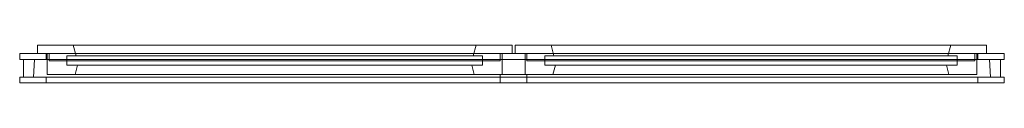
# Model space of a CAD drawing. Header units: millimetres. Extents: x -1827 to 173, y 380 to 457.
import ezdxf

# ---------------------------------------------------------------- set-up
doc = ezdxf.new("R2010")
doc.units = ezdxf.units.MM
doc.layers.add('A-GLAZ', color=151, linetype='Continuous', lineweight=9)

# ---------------------------------------------------------------- blocks, each defined once
blk = doc.blocks.new('3_1 REH_ED-60 H Z60  - 3_1 REH_ED-60 H Z60 -348214-_3D_')
at = {"layer": 'A-GLAZ'}
mesh = blk.add_polyface(dxfattribs=at)
corners = [(400, 130, 1400), (-1600, 130, 1400), (-1600, 118, 1400), (400, 118, 1400)]
mesh.append_faces([[corners[k] for k in face] for face in [(0, 1, 2, 3)]])
mesh = blk.add_polyface(dxfattribs=at)
corners = [(-1600, 130, 1400), (-1600, 130, 100), (-1600, 118, 100), (-1600, 118, 1400)]
mesh.append_faces([[corners[k] for k in face] for face in [(0, 1, 2, 3)]])
mesh = blk.add_polyface(dxfattribs=at)
corners = [(400, 130, 1400), (400, 130, 100), (-1600, 130, 100), (-1600, 130, 1400), (346, 130, 154), (346, 130, 1346), (-1546, 130, 1346), (-1546, 130, 154)]
mesh.append_faces([[corners[k] for k in face] for face in [(3, 6, 7, 2), (2, 7, 4, 1)]], dxfattribs={"vtx0": -1, "vtx2": -1})
mesh.append_faces([[corners[k] for k in face] for face in [(5, 6, 3, 0), (4, 5, 0, 1)]], dxfattribs={"vtx1": -1, "vtx3": -1})
mesh = blk.add_polyface(dxfattribs=at)
corners = [(400, 118, 100), (-1600, 118, 100), (-1600, 130, 100), (400, 130, 100)]
mesh.append_faces([[corners[k] for k in face] for face in [(0, 1, 2, 3)]])
mesh = blk.add_polyface(dxfattribs=at)
corners = [(346, 118, 1346), (-1546, 118, 1346), (-1546, 130, 1346), (346, 130, 1346)]
mesh.append_faces([[corners[k] for k in face] for face in [(0, 1, 2, 3)]])
mesh = blk.add_polyface(dxfattribs=at)
corners = [(-1546, 118, 1346), (-1546, 118, 154), (-1546, 130, 154), (-1546, 130, 1346)]
mesh.append_faces([[corners[k] for k in face] for face in [(0, 1, 2, 3)]])
mesh = blk.add_polyface(dxfattribs=at)
corners = [(346, 130, 154), (-1546, 130, 154), (-1546, 118, 154), (346, 118, 154)]
mesh.append_faces([[corners[k] for k in face] for face in [(0, 1, 2, 3)]])
mesh = blk.add_polyface(dxfattribs=at)
corners = [(-576, 130, 1340), (-630.4, 130, 1340), (-630.4, 113, 1340), (-576, 113, 1340)]
mesh.append_faces([[corners[k] for k in face] for face in [(0, 1, 2, 3)]])
mesh = blk.add_polyface(dxfattribs=at)
corners = [(-630.4, 113, 160), (-630.4, 130, 160), (-576, 130, 160), (-576, 113, 160)]
mesh.append_faces([[corners[k] for k in face] for face in [(0, 1, 2, 3)]])
mesh = blk.add_polyface(dxfattribs=at)
corners = [(-576, 130, 1340), (-576, 130, 160), (-630.4, 130, 160), (-630.4, 130, 1340)]
mesh.append_faces([[corners[k] for k in face] for face in [(0, 1, 2, 3)]])
mesh = blk.add_polyface(dxfattribs=at)
corners = [(-630.4, 130, 1340), (-630.4, 130, 160), (-630.4, 113, 160), (-630.4, 113, 1340)]
mesh.append_faces([[corners[k] for k in face] for face in [(0, 1, 2, 3)]])
mesh = blk.add_polyface(dxfattribs=at)
corners = [(-576, 113, 1340), (-576, 113, 160), (-576, 130, 160), (-576, 130, 1340)]
mesh.append_faces([[corners[k] for k in face] for face in [(0, 1, 2, 3)]])
mesh = blk.add_polyface(dxfattribs=at)
corners = [(346, 118, 154), (346, 118, 1346), (346, 130, 1346), (346, 130, 154)]
mesh.append_faces([[corners[k] for k in face] for face in [(0, 1, 2, 3)]])
mesh = blk.add_polyface(dxfattribs=at)
corners = [(400, 130, 100), (400, 130, 1400), (400, 118, 1400), (400, 118, 100)]
mesh.append_faces([[corners[k] for k in face] for face in [(0, 1, 2, 3)]])
mesh = blk.add_polyface(dxfattribs=at)
corners = [(400, 118, 100), (400, 118, 1400), (-1600, 118, 1400), (-1600, 118, 100), (392, 118, 1392), (392, 118, 108), (-1592, 118, 108), (-1592, 118, 1392)]
mesh.append_faces([[corners[k] for k in face] for face in [(3, 6, 7, 2), (2, 7, 4, 1)]], dxfattribs={"vtx0": -1, "vtx2": -1})
mesh.append_faces([[corners[k] for k in face] for face in [(5, 6, 3, 0), (4, 5, 0, 1)]], dxfattribs={"vtx1": -1, "vtx3": -1})
mesh = blk.add_polyface(dxfattribs=at)
corners = [(392, 118, 1392), (-1592, 118, 1392), (-1592, 82, 1392), (392, 82, 1392)]
mesh.append_faces([[corners[k] for k in face] for face in [(0, 1, 2, 3)]])
mesh = blk.add_polyface(dxfattribs=at)
corners = [(-1592, 118, 1392), (-1592, 118, 108), (-1592, 82, 108), (-1592, 82, 1392)]
mesh.append_faces([[corners[k] for k in face] for face in [(0, 1, 2, 3)]])
mesh = blk.add_polyface(dxfattribs=at)
corners = [(392, 82, 108), (-1592, 82, 108), (-1592, 118, 108), (392, 118, 108)]
mesh.append_faces([[corners[k] for k in face] for face in [(0, 1, 2, 3)]])
mesh = blk.add_polyface(dxfattribs=at)
corners = [(370, 82, 1370), (-1570, 82, 1370), (-1572.2, 118, 1372.2), (372.2, 118, 1372.2)]
mesh.append_faces([[corners[k] for k in face] for face in [(0, 1, 2, 3)]])
mesh = blk.add_polyface(dxfattribs=at)
corners = [(-1570, 82, 1370), (-1570, 82, 130), (-1572.2, 118, 127.8), (-1572.2, 118, 1372.2)]
mesh.append_faces([[corners[k] for k in face] for face in [(0, 1, 2, 3)]])
mesh = blk.add_polyface(dxfattribs=at)
corners = [(372.2, 118, 127.8), (-1572.2, 118, 127.8), (-1570, 82, 130), (370, 82, 130)]
mesh.append_faces([[corners[k] for k in face] for face in [(0, 1, 2, 3)]])
mesh = blk.add_polyface(dxfattribs=at)
corners = [(372.2, 118, 127.8), (372.2, 118, 1372.2), (-1572.2, 118, 1372.2), (-1572.2, 118, 127.8), (346, 118, 1346), (346, 118, 154), (-1546, 118, 154), (-1546, 118, 1346)]
mesh.append_faces([[corners[k] for k in face] for face in [(3, 6, 7, 2), (2, 7, 4, 1)]], dxfattribs={"vtx0": -1, "vtx2": -1})
mesh.append_faces([[corners[k] for k in face] for face in [(5, 6, 3, 0), (4, 5, 0, 1)]], dxfattribs={"vtx1": -1, "vtx3": -1})
mesh = blk.add_polyface(dxfattribs=at)
corners = [(-626.4, 70, 156), (-1544, 70, 156), (-1544, 113, 156), (-626.4, 113, 156)]
mesh.append_faces([[corners[k] for k in face] for face in [(0, 1, 2, 3)]])
mesh = blk.add_polyface(dxfattribs=at)
corners = [(-1544, 70, 156), (-1544, 70, 1344), (-1544, 113, 1344), (-1544, 113, 156)]
mesh.append_faces([[corners[k] for k in face] for face in [(0, 1, 2, 3)]])
mesh = blk.add_polyface(dxfattribs=at)
corners = [(-1544, 70, 1344), (-626.4, 70, 1344), (-626.4, 113, 1344), (-1544, 113, 1344)]
mesh.append_faces([[corners[k] for k in face] for face in [(0, 1, 2, 3)]])
mesh = blk.add_polyface(dxfattribs=at)
corners = [(-626.4, 113, 156), (-1544, 113, 156), (-1544, 113, 1344), (-626.4, 113, 1344), (-683.1, 113, 1287.4), (-1487.4, 113, 1287.4), (-1487.4, 113, 212.6), (-683.1, 113, 212.6)]
mesh.append_faces([[corners[k] for k in face] for face in [(2, 5, 6, 1), (1, 6, 7, 0)]], dxfattribs={"vtx0": -1, "vtx2": -1})
mesh.append_faces([[corners[k] for k in face] for face in [(4, 5, 2, 3), (7, 4, 3, 0)]], dxfattribs={"vtx1": -1, "vtx3": -1})
mesh = blk.add_polyface(dxfattribs=at)
corners = [(-683.1, 113, 212.6), (-1487.4, 113, 212.6), (-1482.3, 94, 217.7), (-688.2, 94, 217.7)]
mesh.append_faces([[corners[k] for k in face] for face in [(0, 1, 2, 3)]])
mesh = blk.add_polyface(dxfattribs=at)
corners = [(-1487.4, 113, 212.6), (-1487.4, 113, 1287.4), (-1482.3, 94, 1282.3), (-1482.3, 94, 217.7)]
mesh.append_faces([[corners[k] for k in face] for face in [(0, 1, 2, 3)]])
mesh = blk.add_polyface(dxfattribs=at)
corners = [(-1487.4, 113, 1287.4), (-683.1, 113, 1287.4), (-688.2, 94, 1282.3), (-1482.3, 94, 1282.3)]
mesh.append_faces([[corners[k] for k in face] for face in [(0, 1, 2, 3)]])
mesh = blk.add_polyface(dxfattribs=at)
corners = [(-683.1, 113, 1287.4), (-683.1, 113, 212.6), (-688.2, 94, 217.7), (-688.2, 94, 1282.3)]
mesh.append_faces([[corners[k] for k in face] for face in [(0, 1, 2, 3)]])
mesh = blk.add_polyface(dxfattribs=at)
corners = [(-630.4, 113, 1340), (-630.4, 113, 160), (-576, 113, 160), (-576, 113, 1340)]
mesh.append_faces([[corners[k] for k in face] for face in [(0, 1, 2, 3)]])
mesh = blk.add_polyface(dxfattribs=at)
corners = [(-626.4, 70, 1344), (-626.4, 70, 156), (-626.4, 113, 156), (-626.4, 113, 1344)]
mesh.append_faces([[corners[k] for k in face] for face in [(0, 1, 2, 3)]])
mesh = blk.add_polyface(dxfattribs=at)
corners = [(-580, 113, 1344), (-580, 113, 156), (-580, 70, 156), (-580, 70, 1344)]
mesh.append_faces([[corners[k] for k in face] for face in [(0, 1, 2, 3)]])
mesh = blk.add_polyface(dxfattribs=at)
corners = [(-580, 113, 156), (344, 113, 156), (344, 70, 156), (-580, 70, 156)]
mesh.append_faces([[corners[k] for k in face] for face in [(0, 1, 2, 3)]])
mesh = blk.add_polyface(dxfattribs=at)
corners = [(344, 113, 1344), (-580, 113, 1344), (-580, 70, 1344), (344, 70, 1344)]
mesh.append_faces([[corners[k] for k in face] for face in [(0, 1, 2, 3)]])
mesh = blk.add_polyface(dxfattribs=at)
corners = [(-580, 113, 1344), (344, 113, 1344), (344, 113, 156), (-580, 113, 156), (-523.4, 113, 212.6), (287.4, 113, 212.6), (287.4, 113, 1287.4), (-523.4, 113, 1287.4)]
mesh.append_faces([[corners[k] for k in face] for face in [(2, 5, 6, 1), (1, 6, 7, 0)]], dxfattribs={"vtx0": -1, "vtx2": -1})
mesh.append_faces([[corners[k] for k in face] for face in [(4, 5, 2, 3), (7, 4, 3, 0)]], dxfattribs={"vtx1": -1, "vtx3": -1})
mesh = blk.add_polyface(dxfattribs=at)
corners = [(-518.3, 94, 1282.3), (-518.3, 94, 217.7), (-523.4, 113, 212.6), (-523.4, 113, 1287.4)]
mesh.append_faces([[corners[k] for k in face] for face in [(0, 1, 2, 3)]])
mesh = blk.add_polyface(dxfattribs=at)
corners = [(-518.3, 94, 217.7), (282.3, 94, 217.7), (287.4, 113, 212.6), (-523.4, 113, 212.6)]
mesh.append_faces([[corners[k] for k in face] for face in [(0, 1, 2, 3)]])
mesh = blk.add_polyface(dxfattribs=at)
corners = [(282.3, 94, 1282.3), (-518.3, 94, 1282.3), (-523.4, 113, 1287.4), (287.4, 113, 1287.4)]
mesh.append_faces([[corners[k] for k in face] for face in [(0, 1, 2, 3)]])
mesh = blk.add_polyface(dxfattribs=at)
corners = [(282.3, 94, 217.7), (282.3, 94, 1282.3), (287.4, 113, 1287.4), (287.4, 113, 212.6)]
mesh.append_faces([[corners[k] for k in face] for face in [(0, 1, 2, 3)]])
mesh = blk.add_polyface(dxfattribs=at)
corners = [(344, 113, 156), (344, 113, 1344), (344, 70, 1344), (344, 70, 156)]
mesh.append_faces([[corners[k] for k in face] for face in [(0, 1, 2, 3)]])
mesh = blk.add_polyface(dxfattribs=at)
corners = [(370, 82, 130), (370, 82, 1370), (372.2, 118, 1372.2), (372.2, 118, 127.8)]
mesh.append_faces([[corners[k] for k in face] for face in [(0, 1, 2, 3)]])
mesh = blk.add_polyface(dxfattribs=at)
corners = [(392, 118, 108), (392, 118, 1392), (392, 82, 1392), (392, 82, 108)]
mesh.append_faces([[corners[k] for k in face] for face in [(0, 1, 2, 3)]])
mesh = blk.add_polyface(dxfattribs=at)
corners = [(400, 82, 1400), (-1600, 82, 1400), (-1600, 70, 1400), (400, 70, 1400)]
mesh.append_faces([[corners[k] for k in face] for face in [(0, 1, 2, 3)]])
mesh = blk.add_polyface(dxfattribs=at)
corners = [(-1600, 82, 1400), (-1600, 82, 100), (-1600, 70, 100), (-1600, 70, 1400)]
mesh.append_faces([[corners[k] for k in face] for face in [(0, 1, 2, 3)]])
mesh = blk.add_polyface(dxfattribs=at)
corners = [(400, 82, 1400), (400, 82, 100), (-1600, 82, 100), (-1600, 82, 1400), (392, 82, 108), (392, 82, 1392), (-1592, 82, 1392), (-1592, 82, 108)]
mesh.append_faces([[corners[k] for k in face] for face in [(3, 6, 7, 2), (2, 7, 4, 1)]], dxfattribs={"vtx0": -1, "vtx2": -1})
mesh.append_faces([[corners[k] for k in face] for face in [(5, 6, 3, 0), (4, 5, 0, 1)]], dxfattribs={"vtx1": -1, "vtx3": -1})
mesh = blk.add_polyface(dxfattribs=at)
corners = [(400, 70, 100), (-1600, 70, 100), (-1600, 82, 100), (400, 82, 100)]
mesh.append_faces([[corners[k] for k in face] for face in [(0, 1, 2, 3)]])
mesh = blk.add_polyface(dxfattribs=at)
corners = [(370, 82, 1370), (370, 82, 130), (-1570, 82, 130), (-1570, 82, 1370), (346, 82, 154), (346, 82, 1346), (-1546, 82, 1346), (-1546, 82, 154)]
mesh.append_faces([[corners[k] for k in face] for face in [(3, 6, 7, 2), (2, 7, 4, 1)]], dxfattribs={"vtx0": -1, "vtx2": -1})
mesh.append_faces([[corners[k] for k in face] for face in [(5, 6, 3, 0), (4, 5, 0, 1)]], dxfattribs={"vtx1": -1, "vtx3": -1})
mesh = blk.add_polyface(dxfattribs=at)
corners = [(346, 70, 1346), (-1546, 70, 1346), (-1546, 82, 1346), (346, 82, 1346)]
mesh.append_faces([[corners[k] for k in face] for face in [(0, 1, 2, 3)]])
mesh = blk.add_polyface(dxfattribs=at)
corners = [(-1546, 70, 1346), (-1546, 70, 154), (-1546, 82, 154), (-1546, 82, 1346)]
mesh.append_faces([[corners[k] for k in face] for face in [(0, 1, 2, 3)]])
mesh = blk.add_polyface(dxfattribs=at)
corners = [(346, 82, 154), (-1546, 82, 154), (-1546, 70, 154), (346, 70, 154)]
mesh.append_faces([[corners[k] for k in face] for face in [(0, 1, 2, 3)]])
at = {"layer": 'A-GLAZ', "transparency": 33554496}
mesh = blk.add_polyface(dxfattribs=at)
corners = [(-1540, 85, 1340), (-630.4, 85, 1340), (-630.4, 85, 160), (-1540, 85, 160), (340, 85, 1340), (340, 85, 160), (-576, 85, 160), (-576, 85, 1340)]
mesh.append_faces([[corners[k] for k in face] for face in [(1, 2, 3, 0), (5, 6, 7, 4)]])
mesh = blk.add_polyface(dxfattribs=at)
corners = [(-630.4, 70, 1340), (-630.4, 85, 1340), (-1540, 85, 1340), (-1540, 70, 1340)]
mesh.append_faces([[corners[k] for k in face] for face in [(0, 1, 2, 3)]])
mesh = blk.add_polyface(dxfattribs=at)
corners = [(-1540, 70, 160), (-1540, 85, 160), (-630.4, 85, 160), (-630.4, 70, 160)]
mesh.append_faces([[corners[k] for k in face] for face in [(0, 1, 2, 3)]])
mesh = blk.add_polyface(dxfattribs=at)
corners = [(-1540, 70, 1340), (-1540, 85, 1340), (-1540, 85, 160), (-1540, 70, 160)]
mesh.append_faces([[corners[k] for k in face] for face in [(0, 1, 2, 3)]])
at = {"layer": 'A-GLAZ'}
mesh = blk.add_polyface(dxfattribs=at)
corners = [(-666.4, 94, 196), (-1504, 94, 196), (-1504, 75, 196), (-666.4, 75, 196)]
mesh.append_faces([[corners[k] for k in face] for face in [(0, 1, 2, 3)]])
mesh = blk.add_polyface(dxfattribs=at)
corners = [(-1504, 94, 196), (-1504, 94, 1304), (-1504, 75, 1304), (-1504, 75, 196)]
mesh.append_faces([[corners[k] for k in face] for face in [(0, 1, 2, 3)]])
mesh = blk.add_polyface(dxfattribs=at)
corners = [(-666.4, 94, 1304), (-1504, 94, 1304), (-1504, 94, 196), (-666.4, 94, 196), (-688.2, 94, 217.7), (-1482.3, 94, 217.7), (-1482.3, 94, 1282.3), (-688.2, 94, 1282.3)]
mesh.append_faces([[corners[k] for k in face] for face in [(2, 5, 6, 1), (1, 6, 7, 0)]], dxfattribs={"vtx0": -1, "vtx2": -1})
mesh.append_faces([[corners[k] for k in face] for face in [(4, 5, 2, 3), (7, 4, 3, 0)]], dxfattribs={"vtx1": -1, "vtx3": -1})
mesh = blk.add_polyface(dxfattribs=at)
corners = [(-1504, 94, 1304), (-666.4, 94, 1304), (-666.4, 75, 1304), (-1504, 75, 1304)]
mesh.append_faces([[corners[k] for k in face] for face in [(0, 1, 2, 3)]])
mesh = blk.add_polyface(dxfattribs=at)
corners = [(-666.4, 94, 1304), (-666.4, 94, 196), (-666.4, 75, 196), (-666.4, 75, 1304)]
mesh.append_faces([[corners[k] for k in face] for face in [(0, 1, 2, 3)]])
at = {"layer": 'A-GLAZ', "transparency": 33554496}
mesh = blk.add_polyface(dxfattribs=at)
corners = [(-630.4, 70, 160), (-630.4, 85, 160), (-630.4, 85, 1340), (-630.4, 70, 1340)]
mesh.append_faces([[corners[k] for k in face] for face in [(0, 1, 2, 3)]])
mesh = blk.add_polyface(dxfattribs=at)
corners = [(340, 70, 1340), (340, 85, 1340), (-576, 85, 1340), (-576, 70, 1340)]
mesh.append_faces([[corners[k] for k in face] for face in [(0, 1, 2, 3)]])
mesh = blk.add_polyface(dxfattribs=at)
corners = [(-576, 70, 1340), (-576, 85, 1340), (-576, 85, 160), (-576, 70, 160)]
mesh.append_faces([[corners[k] for k in face] for face in [(0, 1, 2, 3)]])
mesh = blk.add_polyface(dxfattribs=at)
corners = [(-576, 70, 160), (-576, 85, 160), (340, 85, 160), (340, 70, 160)]
mesh.append_faces([[corners[k] for k in face] for face in [(0, 1, 2, 3)]])
at = {"layer": 'A-GLAZ'}
mesh = blk.add_polyface(dxfattribs=at)
corners = [(-540, 75, 1304), (-540, 75, 196), (-540, 94, 196), (-540, 94, 1304)]
mesh.append_faces([[corners[k] for k in face] for face in [(0, 1, 2, 3)]])
mesh = blk.add_polyface(dxfattribs=at)
corners = [(-540, 75, 196), (304, 75, 196), (304, 94, 196), (-540, 94, 196)]
mesh.append_faces([[corners[k] for k in face] for face in [(0, 1, 2, 3)]])
mesh = blk.add_polyface(dxfattribs=at)
corners = [(-540, 94, 196), (304, 94, 196), (304, 94, 1304), (-540, 94, 1304), (-518.3, 94, 1282.3), (282.3, 94, 1282.3), (282.3, 94, 217.7), (-518.3, 94, 217.7)]
mesh.append_faces([[corners[k] for k in face] for face in [(2, 5, 6, 1), (1, 6, 7, 0)]], dxfattribs={"vtx0": -1, "vtx2": -1})
mesh.append_faces([[corners[k] for k in face] for face in [(4, 5, 2, 3), (7, 4, 3, 0)]], dxfattribs={"vtx1": -1, "vtx3": -1})
mesh = blk.add_polyface(dxfattribs=at)
corners = [(304, 75, 1304), (-540, 75, 1304), (-540, 94, 1304), (304, 94, 1304)]
mesh.append_faces([[corners[k] for k in face] for face in [(0, 1, 2, 3)]])
mesh = blk.add_polyface(dxfattribs=at)
corners = [(304, 75, 196), (304, 75, 1304), (304, 94, 1304), (304, 94, 196)]
mesh.append_faces([[corners[k] for k in face] for face in [(0, 1, 2, 3)]])
at = {"layer": 'A-GLAZ', "transparency": 33554496}
mesh = blk.add_polyface(dxfattribs=at)
corners = [(340, 70, 160), (340, 85, 160), (340, 85, 1340), (340, 70, 1340)]
mesh.append_faces([[corners[k] for k in face] for face in [(0, 1, 2, 3)]])
at = {"layer": 'A-GLAZ'}
mesh = blk.add_polyface(dxfattribs=at)
corners = [(346, 70, 154), (346, 70, 1346), (346, 82, 1346), (346, 82, 154)]
mesh.append_faces([[corners[k] for k in face] for face in [(0, 1, 2, 3)]])
mesh = blk.add_polyface(dxfattribs=at)
corners = [(400, 82, 100), (400, 82, 1400), (400, 70, 1400), (400, 70, 100)]
mesh.append_faces([[corners[k] for k in face] for face in [(0, 1, 2, 3)]])
mesh = blk.add_polyface(dxfattribs=at)
corners = [(400, 70, 100), (400, 70, 1400), (-1600, 70, 1400), (-1600, 70, 100), (346, 70, 1346), (346, 70, 154), (-1546, 70, 154), (-1546, 70, 1346)]
mesh.append_faces([[corners[k] for k in face] for face in [(3, 6, 7, 2), (2, 7, 4, 1)]], dxfattribs={"vtx0": -1, "vtx2": -1})
mesh.append_faces([[corners[k] for k in face] for face in [(5, 6, 3, 0), (4, 5, 0, 1)]], dxfattribs={"vtx1": -1, "vtx3": -1})
mesh = blk.add_polyface(dxfattribs=at)
corners = [(-606.4, 53, 136), (-1564, 53, 136), (-1564, 70, 136), (-606.4, 70, 136)]
mesh.append_faces([[corners[k] for k in face] for face in [(0, 1, 2, 3)]])
mesh = blk.add_polyface(dxfattribs=at)
corners = [(-1564, 53, 136), (-1564, 53, 1364), (-1564, 70, 1364), (-1564, 70, 136)]
mesh.append_faces([[corners[k] for k in face] for face in [(0, 1, 2, 3)]])
mesh = blk.add_polyface(dxfattribs=at)
corners = [(-606.4, 70, 136), (-1564, 70, 136), (-1564, 70, 1364), (-606.4, 70, 1364), (-626.4, 70, 1344), (-1544, 70, 1344), (-1544, 70, 156), (-626.4, 70, 156)]
mesh.append_faces([[corners[k] for k in face] for face in [(2, 5, 6, 1), (1, 6, 7, 0)]], dxfattribs={"vtx0": -1, "vtx2": -1})
mesh.append_faces([[corners[k] for k in face] for face in [(4, 5, 2, 3), (7, 4, 3, 0)]], dxfattribs={"vtx1": -1, "vtx3": -1})
mesh = blk.add_polyface(dxfattribs=at)
corners = [(-1564, 53, 1364), (-606.4, 53, 1364), (-606.4, 70, 1364), (-1564, 70, 1364)]
mesh.append_faces([[corners[k] for k in face] for face in [(0, 1, 2, 3)]])
at = {"layer": 'A-GLAZ', "transparency": 33554496}
mesh = blk.add_polyface(dxfattribs=at)
corners = [(-1540, 70, 1340), (-1540, 70, 160), (-630.4, 70, 160), (-630.4, 70, 1340), (340, 70, 1340), (-576, 70, 1340), (-576, 70, 160), (340, 70, 160)]
mesh.append_faces([[corners[k] for k in face] for face in [(3, 0, 1, 2), (7, 4, 5, 6)]])
at = {"layer": 'A-GLAZ'}
mesh = blk.add_polyface(dxfattribs=at)
corners = [(-666.4, 75, 196), (-1504, 75, 196), (-1504, 75, 1304), (-666.4, 75, 1304), (-685.1, 75, 1285.3), (-1485.3, 75, 1285.3), (-1485.3, 75, 214.7), (-685.1, 75, 214.7)]
mesh.append_faces([[corners[k] for k in face] for face in [(2, 5, 6, 1), (1, 6, 7, 0)]], dxfattribs={"vtx0": -1, "vtx2": -1})
mesh.append_faces([[corners[k] for k in face] for face in [(4, 5, 2, 3), (7, 4, 3, 0)]], dxfattribs={"vtx1": -1, "vtx3": -1})
mesh = blk.add_polyface(dxfattribs=at)
corners = [(-685.1, 75, 214.7), (-1485.3, 75, 214.7), (-1491.3, 53, 208.7), (-679.2, 53, 208.7)]
mesh.append_faces([[corners[k] for k in face] for face in [(0, 1, 2, 3)]])
mesh = blk.add_polyface(dxfattribs=at)
corners = [(-1485.3, 75, 214.7), (-1485.3, 75, 1285.3), (-1491.3, 53, 1291.3), (-1491.3, 53, 208.7)]
mesh.append_faces([[corners[k] for k in face] for face in [(0, 1, 2, 3)]])
mesh = blk.add_polyface(dxfattribs=at)
corners = [(-1485.3, 75, 1285.3), (-685.1, 75, 1285.3), (-679.2, 53, 1291.3), (-1491.3, 53, 1291.3)]
mesh.append_faces([[corners[k] for k in face] for face in [(0, 1, 2, 3)]])
mesh = blk.add_polyface(dxfattribs=at)
corners = [(-685.1, 75, 1285.3), (-685.1, 75, 214.7), (-679.2, 53, 208.7), (-679.2, 53, 1291.3)]
mesh.append_faces([[corners[k] for k in face] for face in [(0, 1, 2, 3)]])
mesh = blk.add_polyface(dxfattribs=at)
corners = [(-606.4, 53, 1364), (-606.4, 53, 136), (-606.4, 70, 136), (-606.4, 70, 1364)]
mesh.append_faces([[corners[k] for k in face] for face in [(0, 1, 2, 3)]])
mesh = blk.add_polyface(dxfattribs=at)
corners = [(-600, 70, 1364), (-600, 70, 136), (-600, 53, 136), (-600, 53, 1364)]
mesh.append_faces([[corners[k] for k in face] for face in [(0, 1, 2, 3)]])
mesh = blk.add_polyface(dxfattribs=at)
corners = [(-600, 70, 136), (364, 70, 136), (364, 53, 136), (-600, 53, 136)]
mesh.append_faces([[corners[k] for k in face] for face in [(0, 1, 2, 3)]])
mesh = blk.add_polyface(dxfattribs=at)
corners = [(-600, 70, 1364), (364, 70, 1364), (364, 70, 136), (-600, 70, 136), (-580, 70, 156), (344, 70, 156), (344, 70, 1344), (-580, 70, 1344)]
mesh.append_faces([[corners[k] for k in face] for face in [(2, 5, 6, 1), (1, 6, 7, 0)]], dxfattribs={"vtx0": -1, "vtx2": -1})
mesh.append_faces([[corners[k] for k in face] for face in [(4, 5, 2, 3), (7, 4, 3, 0)]], dxfattribs={"vtx1": -1, "vtx3": -1})
mesh = blk.add_polyface(dxfattribs=at)
corners = [(364, 70, 1364), (-600, 70, 1364), (-600, 53, 1364), (364, 53, 1364)]
mesh.append_faces([[corners[k] for k in face] for face in [(0, 1, 2, 3)]])
mesh = blk.add_polyface(dxfattribs=at)
corners = [(-540, 75, 1304), (304, 75, 1304), (304, 75, 196), (-540, 75, 196), (-521.3, 75, 214.7), (285.3, 75, 214.7), (285.3, 75, 1285.3), (-521.3, 75, 1285.3)]
mesh.append_faces([[corners[k] for k in face] for face in [(2, 5, 6, 1), (1, 6, 7, 0)]], dxfattribs={"vtx0": -1, "vtx2": -1})
mesh.append_faces([[corners[k] for k in face] for face in [(4, 5, 2, 3), (7, 4, 3, 0)]], dxfattribs={"vtx1": -1, "vtx3": -1})
mesh = blk.add_polyface(dxfattribs=at)
corners = [(-527.3, 53, 1291.3), (-527.3, 53, 208.7), (-521.3, 75, 214.7), (-521.3, 75, 1285.3)]
mesh.append_faces([[corners[k] for k in face] for face in [(0, 1, 2, 3)]])
mesh = blk.add_polyface(dxfattribs=at)
corners = [(-527.3, 53, 208.7), (291.3, 53, 208.7), (285.3, 75, 214.7), (-521.3, 75, 214.7)]
mesh.append_faces([[corners[k] for k in face] for face in [(0, 1, 2, 3)]])
mesh = blk.add_polyface(dxfattribs=at)
corners = [(291.3, 53, 1291.3), (-527.3, 53, 1291.3), (-521.3, 75, 1285.3), (285.3, 75, 1285.3)]
mesh.append_faces([[corners[k] for k in face] for face in [(0, 1, 2, 3)]])
mesh = blk.add_polyface(dxfattribs=at)
corners = [(291.3, 53, 208.7), (291.3, 53, 1291.3), (285.3, 75, 1285.3), (285.3, 75, 214.7)]
mesh.append_faces([[corners[k] for k in face] for face in [(0, 1, 2, 3)]])
mesh = blk.add_polyface(dxfattribs=at)
corners = [(364, 70, 136), (364, 70, 1364), (364, 53, 1364), (364, 53, 136)]
mesh.append_faces([[corners[k] for k in face] for face in [(0, 1, 2, 3)]])
mesh = blk.add_polyface(dxfattribs=at)
corners = [(-606.4, 53, 1364), (-1564, 53, 1364), (-1564, 53, 136), (-606.4, 53, 136), (-679.2, 53, 208.7), (-1491.3, 53, 208.7), (-1491.3, 53, 1291.3), (-679.2, 53, 1291.3)]
mesh.append_faces([[corners[k] for k in face] for face in [(2, 5, 6, 1), (1, 6, 7, 0)]], dxfattribs={"vtx0": -1, "vtx2": -1})
mesh.append_faces([[corners[k] for k in face] for face in [(4, 5, 2, 3), (7, 4, 3, 0)]], dxfattribs={"vtx1": -1, "vtx3": -1})
mesh = blk.add_polyface(dxfattribs=at)
corners = [(-600, 53, 136), (364, 53, 136), (364, 53, 1364), (-600, 53, 1364), (-527.3, 53, 1291.3), (291.3, 53, 1291.3), (291.3, 53, 208.7), (-527.3, 53, 208.7)]
mesh.append_faces([[corners[k] for k in face] for face in [(2, 5, 6, 1), (1, 6, 7, 0)]], dxfattribs={"vtx0": -1, "vtx2": -1})
mesh.append_faces([[corners[k] for k in face] for face in [(4, 5, 2, 3), (7, 4, 3, 0)]], dxfattribs={"vtx1": -1, "vtx3": -1})

msp = doc.modelspace()

# ---------------------------------------------------------------- block references
at = {"layer": 'A-GLAZ', "transparency": 33554496, "rotation": 180}
msp.add_blockref('3_1 REH_ED-60 H Z60  - 3_1 REH_ED-60 H Z60 -348214-_3D_', (-1427.3, 509.8, 2138.8), dxfattribs=at)

doc.saveas('drawing.dxf')
